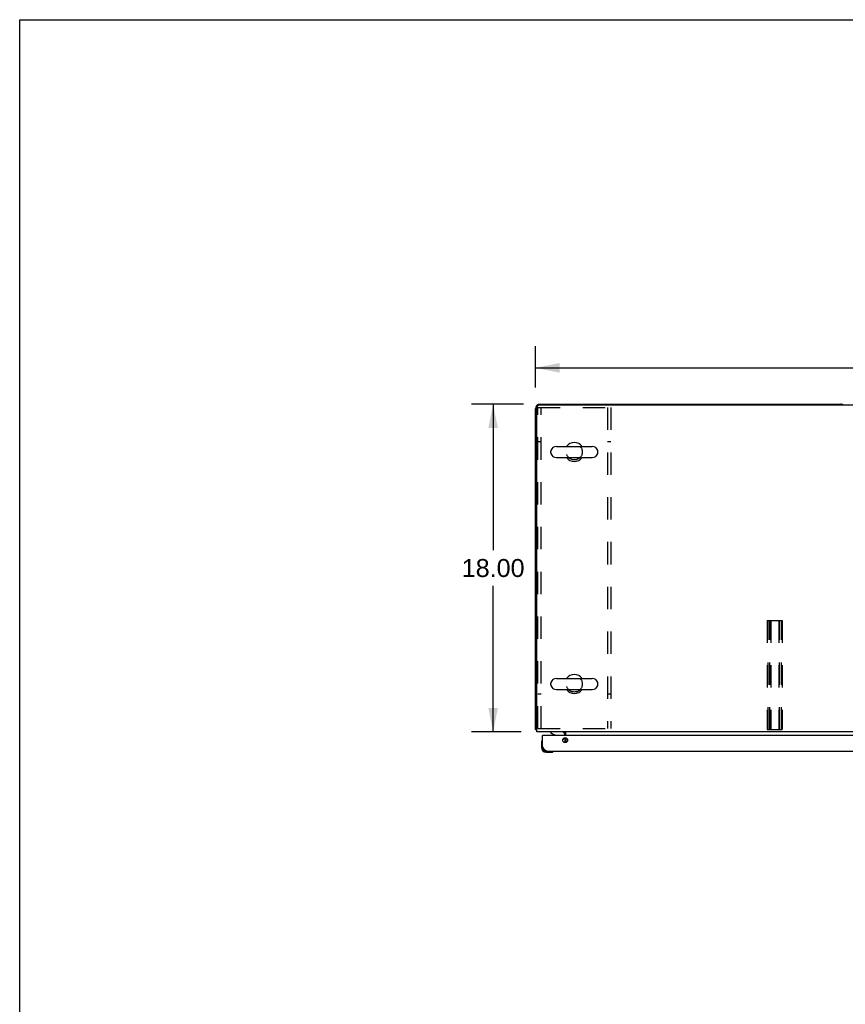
# Model space of a CAD drawing. Header units: inches. Extents: x 0 to 224, y 0 to 145.
# Tile 40 of 125: x 0 to 45, y 91 to 145. Entities that reach past the tile are written whole.
import ezdxf

# ---------------------------------------------------------------- set-up
doc = ezdxf.new("R2010")
doc.units = ezdxf.units.IN
doc.header["$LTSCALE"] = 12.302632
doc.header["$MEASUREMENT"] = 0
doc.linetypes.add('HIDDEN', pattern=[0.2, 0.1, -0.1])
doc.layers.get('0').update_dxf_attribs({"linetype": 'CONTINUOUS'})
for name, color, linetype in [('02___PRT_ALL_AXES', 7, 'CONTINUOUS'), ('DEFAULT_2', 8, 'HIDDEN'), ('DIMENSIONS', 7, 'CONTINUOUS')]:
    doc.layers.add(name, color=color, linetype=linetype)
doc.styles.get("Standard").update_dxf_attribs({"font": 'arial.ttf'})
doc.dimstyles.new('DIMSTYLE_1', dxfattribs={"dimtxt": 0.986842, "dimasz": 1.315789, "dimexe": 0.09, "dimexo": 0.07, "dimgap": 0.0375, "dimtad": 0, "dimtih": 1, "dimtoh": 1, "dimzin": 4, "dimdsep": 46, "dimtxsty": 'Standard', "dimblk": '_FILLED', "dimblk1": '_FILLED', "dimblk2": '_FILLED', "dimcen": 0.09, "dimazin": 1, "dimtfac": 1, "dimtdec": 3, "dimtofl": 0, "dimtmove": 0, "dimatfit": 3, "dimldrblk": '_FILLED', "dimfxl": 1, "dimtolj": 1, "dimtzin": 4, "dimarcsym": 0})

# ---------------------------------------------------------------- blocks, each defined once
blk = doc.blocks.new('_FILLED')
at = {"color": 0, "linetype": 'ByBlock'}
blk.add_solid([(0, 0), (-1, 0.2), (-1, -0.2)], dxfattribs=at)
blk = doc.blocks.new('*D1')
at = {"layer": 'DIMENSIONS', "color": 2, "linetype": 'Continuous'}
for p, q in [((28.323, 124.536), (28.323, 126.795)), ((145.823, 124.536), (145.823, 126.795)), ((28.323, 125.61), (84.472, 125.61)), ((145.823, 125.61), (89.674, 125.61))]:
    blk.add_line(p, q, dxfattribs=at)
at = {"layer": 'DIMENSIONS', "color": 2, "linetype": 'Continuous', "xscale": 1.3157894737, "yscale": 1.3157894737, "zscale": 1.3157894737, "rotation": 180}
blk.add_blockref('_FILLED', (28.323, 125.61), dxfattribs=at)
at = {"layer": 'DIMENSIONS', "color": 2, "linetype": 'Continuous', "xscale": 1.3157894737, "yscale": 1.3157894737, "zscale": 1.3157894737}
blk.add_blockref('_FILLED', (145.823, 125.61), dxfattribs=at)
at = {"layer": 'DIMENSIONS', "color": 2, "linetype": 'Continuous', "insert": (87.073, 126.104), "char_height": 0.9868, "width": 4.21517, "attachment_point": 2, "line_spacing_factor": 0.9}
blk.add_mtext('117.50', dxfattribs=at)
blk = doc.blocks.new('*D2')
at = {"layer": 'DIMENSIONS', "color": 2, "linetype": 'Continuous'}
for p, q in [((27.652, 123.615), (24.806, 123.615)), ((25.991, 123.615), (25.991, 115.602)), ((25.991, 105.615), (25.991, 113.628)), ((27.527, 105.615), (24.806, 105.615))]:
    blk.add_line(p, q, dxfattribs=at)
at = {"layer": 'DIMENSIONS', "color": 2, "linetype": 'Continuous', "xscale": 1.3157894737, "yscale": 1.3157894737, "zscale": 1.3157894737}
for p, rotation in [((25.991, 123.615), 90), ((25.991, 105.615), 270)]:
    blk.add_blockref('_FILLED', p, dxfattribs=dict(at, rotation=rotation))
at = {"layer": 'DIMENSIONS', "color": 2, "linetype": 'Continuous', "insert": (25.991, 115.108), "char_height": 0.9868, "width": 3.44844, "attachment_point": 2, "line_spacing_factor": 0.9}
blk.add_mtext('18.00', dxfattribs=at)

msp = doc.modelspace()

# ---------------------------------------------------------------- linework, layer by layer
at = {"color": 7, "linetype": 'Continuous'}
for p, q in [((0, 0), (0, 144.737)), ((0, 144.737), (223.684, 144.737)), ((28.323, 105.74), (28.323, 123.365)), ((28.385, 105.615), (28.385, 123.427)), ((145.635, 123.552), (28.51, 123.552)), ((28.573, 123.615), (45.073, 123.615)), ((29.46, 121.296), (31.435, 121.296)), ((29.16, 120.946), (29.16, 121.033)), ((29.46, 120.684), (31.435, 120.684)), ((31.735, 120.946), (31.735, 121.033)), ((29.16, 108.196), (29.16, 108.283)), ((29.46, 108.546), (31.435, 108.546)), ((31.735, 108.196), (31.735, 108.283)), ((29.46, 107.934), (31.435, 107.934)), ((28.323, 105.74), (28.385, 105.74)), ((145.76, 105.615), (28.385, 105.615)), ((29.14, 105.615), (29.14, 105.576)), ((29.14, 105.576), (29.378, 105.438)), ((29.948, 105.411), (29.948, 105.49)), ((29.979, 105.411), (29.979, 105.615)), ((28.638, 105.016), (28.638, 104.76)), ((28.684, 105.152), (28.683, 105.145)), ((28.718, 105.411), (28.698, 105.411)), ((29.817, 105.184), (29.897, 105.264)), ((29.927, 105.411), (29.927, 105.458)), ((29.948, 105.028), (29.948, 105.294)), ((29.979, 105.29), (29.979, 105.032)), ((28.698, 104.803), (28.698, 104.76)), ((28.901, 104.497), (29.157, 104.497)), ((29.195, 104.5), (29.157, 104.497)), ((29.286, 104.542), (29.29, 104.543)), ((29.29, 104.543), (29.291, 104.543))]:
    msp.add_line(p, q, dxfattribs=at)
at = {"color": 3, "linetype": 'Continuous'}
for p, q in [((28.698, 104.803), (28.698, 105.411)), ((65.615, 105.411), (28.718, 105.411)), ((28.944, 104.557), (65.389, 104.557))]:
    msp.add_line(p, q, dxfattribs=at)
at = {"color": 7, "linetype": 'Continuous'}
for points in [[(28.354, 105.718), (28.347, 105.72), (28.343, 105.722), (28.34, 105.723), (28.337, 105.724), (28.334, 105.726), (28.332, 105.727), (28.33, 105.728), (28.328, 105.73), (28.326, 105.731), (28.325, 105.733), (28.324, 105.735), (28.323, 105.736), (28.323, 105.738), (28.323, 105.74)], [(28.383, 105.702), (28.381, 105.704), (28.379, 105.706), (28.376, 105.708), (28.373, 105.71), (28.369, 105.711), (28.366, 105.713), (28.362, 105.715), (28.358, 105.716), (28.354, 105.718)], [(29.904, 105.584), (29.905, 105.584), (29.906, 105.584), (29.906, 105.584), (29.907, 105.584), (29.908, 105.585), (29.909, 105.586), (29.91, 105.587), (29.912, 105.588), (29.913, 105.589), (29.915, 105.591), (29.916, 105.592)], [(29.916, 105.592), (29.922, 105.598), (29.924, 105.6), (29.926, 105.602), (29.928, 105.604)], [(29.928, 105.604), (29.931, 105.606), (29.933, 105.608)], [(29.933, 105.608), (29.936, 105.61), (29.938, 105.611)], [(29.938, 105.611), (29.94, 105.613), (29.942, 105.614)], [(29.291, 104.543), (29.292, 104.543), (29.293, 104.543)]]:
    msp.add_lwpolyline(points, dxfattribs=at)
at = {"color": 3, "linetype": 'Continuous'}
msp.add_lwpolyline([(28.944, 104.557), (28.934, 104.557), (28.924, 104.559), (28.913, 104.562), (28.903, 104.565), (28.893, 104.57), (28.883, 104.576), (28.872, 104.582), (28.862, 104.59), (28.852, 104.598), (28.842, 104.608), (28.831, 104.618), (28.821, 104.629), (28.811, 104.641), (28.8, 104.653), (28.79, 104.666), (28.78, 104.68), (28.77, 104.694), (28.759, 104.709), (28.749, 104.724), (28.739, 104.739), (28.729, 104.755), (28.718, 104.771), (28.708, 104.787), (28.698, 104.803)], dxfattribs=at)
msp.add_circle((29.948, 105.161), 0.133, dxfattribs=at)
at = {"color": 7, "linetype": 'Continuous'}
for centre, radius, start, end in [((28.573, 123.365), 0.25, 90, 180), ((28.51, 123.427), 0.125, 90, 180), ((45.073, 123.365), 0.25, 48.5954, 90), ((29.46, 120.99), 0.306, 90, 164.3697), ((30.448, 120.99), 0.523, 35.8091, 144.1909), ((31.435, 120.99), 0.306, 15.6303, 90), ((29.304, 121.033), 0.144, 164.3697, 180), ((29.304, 120.946), 0.144, 180, 195.6303), ((29.46, 120.99), 0.306, 195.6303, 270), ((30.448, 120.99), 0.523, 215.8102, 324.1898), ((31.435, 120.99), 0.306, 270, 344.3697), ((31.592, 121.033), 0.144, 0, 15.6303), ((31.592, 120.946), 0.144, 344.3697, 360), ((30.448, 108.24), 0.523, 35.8091, 144.1909), ((29.304, 108.283), 0.144, 164.3697, 180), ((29.304, 108.196), 0.144, 180, 195.6303), ((29.46, 108.24), 0.306, 90, 164.3697), ((31.435, 108.24), 0.306, 15.6303, 90), ((31.592, 108.283), 0.144, 0, 15.6303), ((31.592, 108.196), 0.144, 344.3697, 360), ((29.46, 108.24), 0.306, 195.6303, 270), ((30.448, 108.24), 0.523, 215.8102, 324.1898), ((31.435, 108.24), 0.306, 270, 344.3697), ((28.573, 105.865), 0.25, 220.7609, 221.3932), ((29.77, 105.458), 0.157, 0, 90), ((29.823, 105.49), 0.125, 0, 90), ((28.888, 105.016), 0.25, 149.1101, 180), ((28.686, 105.137), 0.015, 96.3796, 149.1101), ((28.683, 105.137), 0.015, 0, 83.6204), ((29.328, 105.351), 0.1, 36.5468, 59.908), ((29.827, 105.335), 0.1, 315, 332.9732), ((28.901, 104.76), 0.263, 180, 270), ((28.901, 104.76), 0.203, 180, 270), ((29.157, 104.747), 0.25, 270, 300.8899), ((29.278, 104.542), 0.015, 6.3796, 90), ((29.278, 104.545), 0.015, 300.8899, 353.6204)]:
    msp.add_arc(centre, radius, start, end, dxfattribs=at)
at = {"color": 3, "linetype": 'Continuous'}
for centre, radius, start, end in [((28.718, 105.391), 0.02, 90, 180), ((28.944, 104.803), 0.246, 180, 270)]:
    msp.add_arc(centre, radius, start, end, dxfattribs=at)
at = {"layer": '02___PRT_ALL_AXES', "color": 8, "linetype": 'HIDDEN'}
for centre in [(30.448, 120.99), (30.448, 108.24)]:
    msp.add_circle(centre, 0.438, dxfattribs=at)
at = {"layer": 'DEFAULT_2', "color": 8, "linetype": 'HIDDEN'}
for p, q in [((28.448, 105.802), (28.448, 123.427)), ((28.448, 123.427), (32.448, 123.427)), ((28.635, 105.802), (28.635, 123.427)), ((32.261, 123.427), (32.261, 105.802)), ((32.448, 123.427), (32.448, 105.802)), ((28.635, 121.552), (28.448, 121.552)), ((32.448, 121.552), (32.261, 121.552)), ((41.042, 111.74), (41.042, 105.74)), ((41.042, 111.74), (41.854, 111.74)), ((41.082, 105.74), (41.082, 111.74)), ((41.189, 105.74), (41.189, 111.74)), ((41.229, 111.74), (41.229, 105.74)), ((41.667, 111.74), (41.667, 105.74)), ((41.707, 105.74), (41.707, 111.74)), ((41.814, 105.74), (41.814, 111.74)), ((41.854, 111.74), (41.854, 105.74)), ((28.635, 107.677), (28.448, 107.677)), ((32.448, 107.677), (32.261, 107.677)), ((28.448, 105.802), (32.448, 105.802)), ((41.042, 105.74), (41.854, 105.74))]:
    msp.add_line(p, q, dxfattribs=at)

# ---------------------------------------------------------------- dimensions: what is measured, and where the dimension line sits
at = {"layer": 'DIMENSIONS', "color": 2, "linetype": 'Continuous'}
dim = msp.add_linear_dim(base=(145.823, 125.61), p1=(28.323, 126.865), p2=(145.823, 126.865), dimstyle='DIMSTYLE_1', dxfattribs=at)
dim.commit()
dim.dimension.update_dxf_attribs({"geometry": '*D1', "text_midpoint": (87.114, 125.605), "dimtype": 160})
dim = msp.add_linear_dim(base=(25.991, 105.615), p1=(27.722, 123.615), p2=(27.597, 105.615), angle=270, dimstyle='DIMSTYLE_1', dxfattribs=at)
dim.commit()
dim.dimension.update_dxf_attribs({"geometry": '*D2', "text_midpoint": (26.033, 114.609), "dimtype": 160})

doc.saveas('drawing.dxf')
